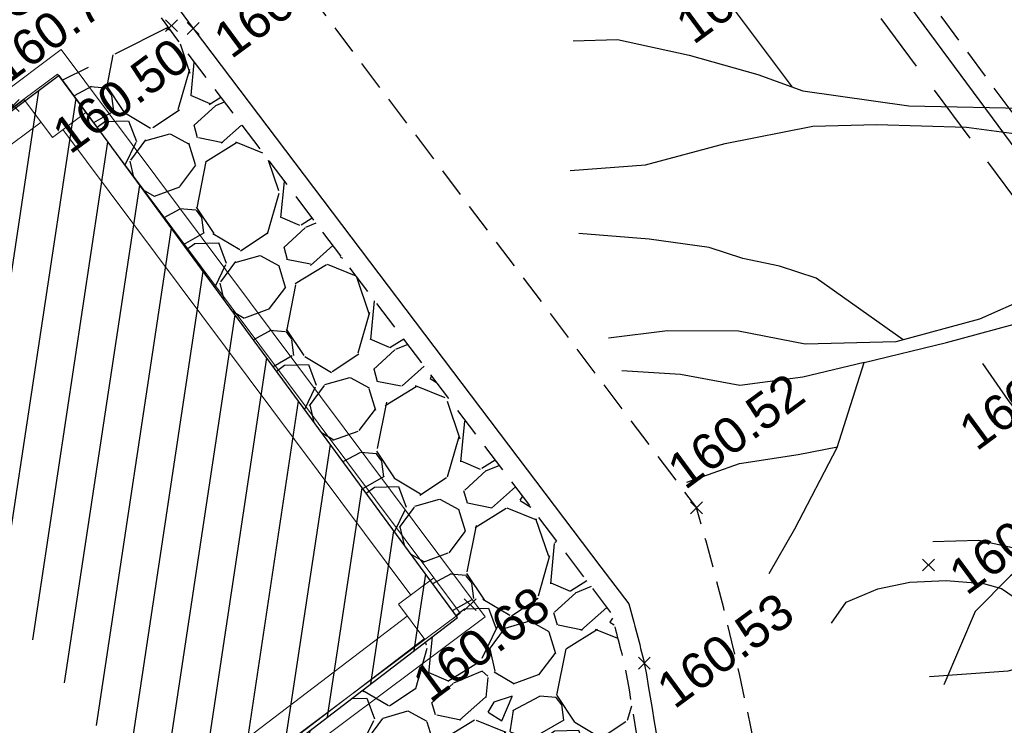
# Model space of a CAD drawing. Header units: metres. Extents: x 1575818 to 1575995, y 2263001 to 2263183.
# Tile 25 of 67: x 1575898 to 1575906, y 2263039 to 2263045. Entities that reach past the tile are written whole.
import ezdxf
from ezdxf.enums import TextEntityAlignment as Align

# ---------------------------------------------------------------- set-up
doc = ezdxf.new("R2010")
doc.units = ezdxf.units.M
doc.header["$PDMODE"] = 3
doc.header["$PDSIZE"] = 0.05
doc.linetypes.add('CACHE_25', pattern=[0.375, 0.25, -0.125])
doc.linetypes.add('CACHE_50', pattern=[0.75, 0.5, -0.25])
doc.layers.get('0').update_dxf_attribs({"linetype": 'CONTINUOUS'})
doc.layers.add('_REVIT', color=7, linetype='CONTINUOUS', true_color=0x0064c8)
for name, color, linetype, lineweight in [('CC43_A-WALL', 113, 'CONTINUOUS', 13), ('CC43_Q-SPCQ', 91, 'CONTINUOUS', 9), ('RVT_S-COLS', 52, 'CONTINUOUS', 9)]:
    doc.layers.add(name, color=color, linetype=linetype, lineweight=lineweight)
for name, color, linetype in [('D_BATI', 1, 'CONTINUOUS'), ('D_CANIVEAU', 32, 'CACHE_50'), ('D_LIM_BITUME', 253, 'CACHE_50'), ('D_PEINTURE', 252, 'CACHE_25'), ('D_TROTTOIR', 7, 'CONTINUOUS'), ('H_BATI', 30, 'CONTINUOUS'), ('H_GALETS', 253, 'CONTINUOUS'), ('T_DESIGNATION', 7, 'CONTINUOUS'), ('TOPO_ALT', 142, 'CONTINUOUS'), ('TOPO_JIS', 7, 'CONTINUOUS'), ('V_ARBRE', 82, 'CONTINUOUS'), ('V_VEGETATION', 80, 'CONTINUOUS')]:
    doc.layers.add(name, color=color, linetype=linetype)
doc.styles.get("Standard").update_dxf_attribs({"font": 'arial.ttf'})

# ---------------------------------------------------------------- blocks, each defined once
blk = doc.blocks.new('REVIT')
at = {"layer": 'CC43_A-WALL', "color": 253}
for p, q in [((1575897.848144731, 2263044.372000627), (1575896.487871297, 2263043.355746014)), ((1575901.283837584, 2263040.35782215), (1575898.367549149, 2263044.26132216)), ((1575896.631456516, 2263043.163554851), (1575897.99172995, 2263044.179809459)), ((1575898.17535798, 2263044.117736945), (1575901.091646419, 2263040.214236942)), ((1575901.061391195, 2263040.037614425), (1575899.718362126, 2263039.014979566)), ((1575899.862498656, 2263038.823195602), (1575901.204982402, 2263039.845415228))]:
    blk.add_line(p, q, dxfattribs=at)
at = {"layer": 'CC43_Q-SPCQ', "color": 253}
for p, q in [((1575898.161324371, 2263044.787880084), (1575896.400652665, 2263043.472489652)), ((1575901.715058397, 2263040.031148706), (1575898.161324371, 2263044.787880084)), ((1575896.490393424, 2263043.352370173), (1575897.850666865, 2263044.368624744)), ((1575898.367549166, 2263044.261322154), (1575901.283837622, 2263040.357822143)), ((1575899.954386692, 2263038.715758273), (1575901.715058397, 2263040.031148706)), ((1575901.208903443, 2263039.840166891), (1575899.864645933, 2263038.835877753))]:
    blk.add_line(p, q, dxfattribs=at)
at = {"layer": 'RVT_S-COLS', "color": 253}
for p, q in [((1575898.128240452, 2263044.581640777), (1575897.847961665, 2263044.372245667)), ((1575898.128240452, 2263044.581640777), (1575897.847961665, 2263044.372245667)), ((1575898.128240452, 2263044.581640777), (1575897.847961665, 2263044.372245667)), ((1575898.128240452, 2263044.581640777), (1575897.847961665, 2263044.372245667)), ((1575898.36754915, 2263044.261322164), (1575898.128240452, 2263044.581640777)), ((1575898.36754915, 2263044.261322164), (1575898.128240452, 2263044.581640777)), ((1575898.36754915, 2263044.261322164), (1575898.128240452, 2263044.581640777)), ((1575898.36754915, 2263044.261322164), (1575898.128240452, 2263044.581640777)), ((1575897.847961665, 2263044.372245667), (1575898.087270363, 2263044.051927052)), ((1575897.847961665, 2263044.372245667), (1575898.087270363, 2263044.051927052)), ((1575897.847961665, 2263044.372245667), (1575898.087270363, 2263044.051927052)), ((1575897.847961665, 2263044.372245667), (1575898.087270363, 2263044.051927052)), ((1575898.087270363, 2263044.051927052), (1575898.36754915, 2263044.261322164)), ((1575898.087270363, 2263044.051927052), (1575898.36754915, 2263044.261322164)), ((1575898.087270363, 2263044.051927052), (1575898.36754915, 2263044.261322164)), ((1575898.087270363, 2263044.051927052), (1575898.36754915, 2263044.261322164)), ((1575901.283837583, 2263040.35782215), (1575900.987542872, 2263040.136461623)), ((1575901.283837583, 2263040.35782215), (1575900.987542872, 2263040.136461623)), ((1575901.283837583, 2263040.35782215), (1575900.987542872, 2263040.136461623)), ((1575901.283837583, 2263040.35782215), (1575900.987542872, 2263040.136461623)), ((1575901.505198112, 2263040.061527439), (1575901.283837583, 2263040.35782215)), ((1575901.505198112, 2263040.061527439), (1575901.283837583, 2263040.35782215)), ((1575901.505198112, 2263040.061527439), (1575901.283837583, 2263040.35782215)), ((1575901.505198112, 2263040.061527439), (1575901.283837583, 2263040.35782215)), ((1575900.987542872, 2263040.136461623), (1575901.2089034, 2263039.840166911)), ((1575900.987542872, 2263040.136461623), (1575901.2089034, 2263039.840166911)), ((1575900.987542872, 2263040.136461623), (1575901.2089034, 2263039.840166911)), ((1575900.987542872, 2263040.136461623), (1575901.2089034, 2263039.840166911)), ((1575901.2089034, 2263039.840166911), (1575901.505198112, 2263040.061527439)), ((1575901.2089034, 2263039.840166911), (1575901.505198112, 2263040.061527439)), ((1575901.2089034, 2263039.840166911), (1575901.505198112, 2263040.061527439)), ((1575901.2089034, 2263039.840166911), (1575901.505198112, 2263040.061527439))]:
    blk.add_line(p, q, dxfattribs=at)
blk = doc.blocks.new('TCPOINT')
at = {"color": 0, "lineweight": 9}
blk.add_point((0, 0), dxfattribs=at)
at = {"layer": 'TOPO_ALT', "lineweight": 9}
blk.add_attdef('ALT', text='', height=0.3, dxfattribs=at).set_placement((0.09999999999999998, -0.1), align=Align.TOP_LEFT)
blk = doc.blocks.new('194')
for points in [[(-0.4404696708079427, 0.2345605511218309), (-0.4059797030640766, 0.2232090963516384), (-0.3550066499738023, 0.190927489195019), (-0.3074519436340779, 0.1567328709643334), (-0.277307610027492, 0.1316828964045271), (-0.1996929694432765, 0.09017412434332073), (-0.1006682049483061, 0.05211815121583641), (-0.06526605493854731, 0.04451329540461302), (-0.04238316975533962, 0.04965355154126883), (-0.02268873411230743, 0.05142106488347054), (-0.01188920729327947, 0.06371477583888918), (-0.008299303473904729, 0.08481899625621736), (-0.0113984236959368, 0.1186162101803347), (-0.02875204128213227, 0.1612869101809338), (-0.1020297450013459, 0.3074666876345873), (-0.1528483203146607, 0.384206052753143), (-0.1634263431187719, 0.3966908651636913), (-0.1757284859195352, 0.472620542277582)], [(-0.284158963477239, 0.1373763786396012), (-0.3102513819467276, 0.2240539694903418), (-0.3293206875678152, 0.2650393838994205), (-0.3465787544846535, 0.3183988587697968), (-0.3556552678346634, 0.3528168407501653)], [(-0.4790834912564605, 0.1354306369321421), (-0.4193049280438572, 0.1186184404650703), (-0.3520620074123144, 0.112672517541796), (-0.2795203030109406, 0.1015773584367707), (-0.2298636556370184, 0.08509901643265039), (-0.1611113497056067, 0.05776034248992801), (-0.1098475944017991, 0.03082095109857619), (-0.07449104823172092, 0.01811463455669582), (-0.04982327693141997, 0.00550386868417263), (-0.03220037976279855, -0.007043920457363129), (-0.03242405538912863, -0.03206537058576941), (-0.03598355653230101, -0.0497686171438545), (-0.04853134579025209, -0.06739151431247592), (-0.06302254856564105, -0.08499703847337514), (-0.08253486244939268, -0.09356867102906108), (-0.1145859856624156, -0.09158153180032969), (-0.1604991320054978, -0.09117109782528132), (-0.2049851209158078, -0.09417466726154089), (-0.2758719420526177, -0.08819617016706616), (-0.3466024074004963, -0.0647269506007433), (-0.3942048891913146, -0.03587671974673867), (-0.4489304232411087, -0.01570887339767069), (-0.4966944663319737, -0.004656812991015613)], [(-0.2695262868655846, -0.08873135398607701), (-0.3194504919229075, -0.01686634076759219), (-0.344298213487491, 0.002791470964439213), (-0.3706338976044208, 0.01906133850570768), (-0.3935534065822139, 0.03700129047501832), (-0.4375619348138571, 0.06023163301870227), (-0.4901822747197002, 0.08428440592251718)], [(-0.4387546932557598, -0.2315035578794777), (-0.4063985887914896, -0.2041293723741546), (-0.3507960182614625, -0.1533647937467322), (-0.3060600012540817, -0.0952146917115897), (-0.3575126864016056, -0.08940992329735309), (-0.4086746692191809, -0.07826293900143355), (-0.451208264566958, -0.05310221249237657), (-0.4954066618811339, -0.03366502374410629)], [(-0.3060600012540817, -0.0952146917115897), (-0.2368888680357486, -0.1028784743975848), (-0.166002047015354, -0.1088569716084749), (-0.1271815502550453, -0.1145488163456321), (-0.1005377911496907, -0.1235330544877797), (-0.0864958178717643, -0.1290033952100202), (-0.07421730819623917, -0.1415034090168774), (-0.06007573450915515, -0.1630090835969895), (-0.05492027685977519, -0.1841914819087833), (-0.06417784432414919, -0.2142340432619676), (-0.06786547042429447, -0.246269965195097), (-0.07195237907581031, -0.2957944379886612), (-0.07937728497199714, -0.3382436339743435), (-0.09935620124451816, -0.3718345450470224), (-0.106592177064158, -0.3931491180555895), (-0.1329422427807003, -0.4807580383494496)], [(-0.4766329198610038, -0.1377846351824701), (-0.4305907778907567, -0.1383176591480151), (-0.3828145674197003, -0.1477337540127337), (-0.3503736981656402, -0.1528158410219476)], [(-0.404449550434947, -0.2874813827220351), (-0.3873556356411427, -0.2752398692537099), (-0.3591609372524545, -0.2737912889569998), (-0.332471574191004, -0.2776740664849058), (-0.3041273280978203, -0.286673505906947), (-0.2760585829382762, -0.2993146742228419), (-0.2635067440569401, -0.3084158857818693), (-0.2495907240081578, -0.3279759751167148), (-0.2427825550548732, -0.3545179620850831), (-0.2412579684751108, -0.374210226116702), (-0.2395360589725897, -0.3990061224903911), (-0.2445421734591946, -0.4332885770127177)], [(-0.07122478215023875, -0.2869775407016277), (-0.146404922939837, -0.281038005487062), (-0.1996362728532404, -0.283963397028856), (-0.252995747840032, -0.3012214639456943), (-0.2903220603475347, -0.3186228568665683), (-0.3351678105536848, -0.3665465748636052)]]:
    blk.add_lwpolyline(points)

msp = doc.modelspace()

# ---------------------------------------------------------------- hatches: boundary and pattern name
at = {"layer": 'H_BATI'}
h = msp.add_hatch(dxfattribs=at)
h.set_pattern_fill('ANSI31', color=256, scale=0.1)
h.set_pattern_definition([(81.43234740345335, (1575893.793630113, 2263027.350958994), (-0.3139569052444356, 0.04730022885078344), [])])
edge = h.paths.add_edge_path()
edge.add_line((1575896.280469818, 2263043.425208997), (1575895.62148303, 2263042.923917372))
edge.add_line((1575895.62148303, 2263042.923917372), (1575895.744157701, 2263042.762651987))
edge.add_line((1575899.109192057, 2263038.243617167), (1575895.744157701, 2263042.762651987))
edge.add_line((1575899.240902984, 2263038.06426175), (1575900.02763524, 2263038.642004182))
edge.add_line((1575900.02763524, 2263038.642004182), (1575899.90003516, 2263038.813048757))
edge.add_line((1575899.90003516, 2263038.813048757), (1575901.48246187, 2263040.02647783))
edge.add_line((1575901.48246187, 2263040.02647783), (1575898.143833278, 2263044.570892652))
edge.add_line((1575898.143833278, 2263044.570892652), (1575896.526646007, 2263043.356769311))
edge.add_line((1575896.526646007, 2263043.356769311), (1575896.401232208, 2263043.518588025))
edge.add_line((1575896.401232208, 2263043.518588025), (1575896.280469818, 2263043.425208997))
at = {"layer": 'H_GALETS'}
h = msp.add_hatch(dxfattribs=at)
h.set_pattern_fill('GRAVEL', color=256, scale=0.05)
h.set_pattern_definition([(264.4451474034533, (1575893.77509956, 2263028.915786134), (-1.386343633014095, -15.22987353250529), [0.1708605, -16.91525]), (221.4020474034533, (1575893.758560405, 2263028.745727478), (11.50727990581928, 10.07242462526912), [0.2932025, -29.027]), (168.9427474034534, (1575893.538633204, 2263028.551821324), (18.51430418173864, -3.697510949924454), [0.206741, -20.46735]), (303.7060474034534, (1575893.328690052, 2263028.002228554), (-14.06258963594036, 21.18999866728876), [0.2670025, -26.4332]), (329.2660474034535, (1575893.476858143, 2263027.780110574), (-14.15959475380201, 8.490375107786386), [0.261817, -25.9199]), (33.70604740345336, (1575893.701902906, 2263027.646308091), (-21.18999866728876, -14.06258963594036), [0.2670025, -26.4332]), (74.12654740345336, (1575893.924020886, 2263027.794476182), (-5.741088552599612, -20.02273855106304), [0.353097, -34.95655000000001]), (108.6876474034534, (1575894.020597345, 2263028.134108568), (-9.440281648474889, 27.75891841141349), [0.33336, -33.00265]), (157.8619474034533, (1575893.913785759, 2263028.449893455), (-17.97915308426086, 7.249494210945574), [0.2679065, -26.52275]), (211.6687474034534, (1575893.665629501, 2263028.550851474), (11.99388731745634, 7.27462233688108), [0.3058565, -14.98695]), (258.8297474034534, (1575893.405315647, 2263028.390274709), (-3.965076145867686, -20.2902976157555), [0.395539, -39.1584]), (175.2464474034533, (1575894.347803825, 2263028.738687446), (-11.67782868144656, 0.8511979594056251), [0.1350025, -13.3653]), (207.9015474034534, (1575894.213265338, 2263028.749875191), (14.79168467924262, 7.761247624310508), [0.2568409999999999, -25.4273]), (261.4323474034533, (1575893.986280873, 2263028.62968508), (0.7542184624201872, -1.021788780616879), [0.1796045, -1.616445]), (239.6309474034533, (1575893.824249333, 2263028.699504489), (3.600520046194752, 5.814695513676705), [0.0967205, -9.575299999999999]), (328.2337474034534, (1575893.775350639, 2263028.616055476), (-3.284448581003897, 2.311150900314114), [0.136783, -6.702400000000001]), (67.39614740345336, (1575893.891644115, 2263028.544045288), (1.556926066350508, 4.306235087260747), [0.22216, -7.183149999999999]), (197.9974474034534, (1575893.977032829, 2263028.749139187), (2.797797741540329, 0.4866506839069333), [0.1606435, -3.85545]), (52.82184740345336, (1575893.182712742, 2263028.17860847), (7.955248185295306, 10.60755598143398), [0.225044, -22.2794]), (106.7785474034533, (1575893.318706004, 2263028.35791517), (4.209250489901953, -14.25653585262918), [0.1887995, -18.6911]), (329.6309474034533, (1575893.826189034, 2263028.953497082), (-5.814695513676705, 3.600520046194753), [0.19344, -9.4786]), (20.04284740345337, (1575893.993087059, 2263028.855699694), (-12.48055263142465, -4.476831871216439), [0.225044, -22.2794]), (15.87634740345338, (1575893.650328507, 2263027.545098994), (-6.617389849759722, -1.727523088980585), [0.2170175, -10.63385]), (331.2074474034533, (1575893.859067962, 2263027.604466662), (-13.40534036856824, 7.468592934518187), [0.181836, -18.0018]), (103.2337474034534, (1575894.590625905, 2263027.939249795), (-1.727519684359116, 6.617409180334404), [0.19344, -9.4786]), (53.78634740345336, (1575894.546342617, 2263028.127553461), (-10.26639256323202, -13.89199896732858), [0.2128915, -21.0762]), (105.8763474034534, (1575894.089949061, 2263027.569682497), (1.727523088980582, -6.617389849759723), [0.108509, -10.7424]), (137.7422474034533, (1575894.529318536, 2263027.893996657), (-4.038650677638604, 3.332929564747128), [0.06475750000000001, -6.411]), (202.3961474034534, (1575894.481389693, 2263027.937543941), (3.819588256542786, 1.240870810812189), [0.261817, -4.974525]), (222.4413474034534, (1575894.239320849, 2263027.837789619), (9.463662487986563, 8.563965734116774), [0.2426335, -24.0207]), (340.1224474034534, (1575893.959523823, 2263028.452084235), (-2.530226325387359, 1.289357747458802), [0.183162, -4.395890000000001]), (29.58954740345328, (1575894.131773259, 2263028.389807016), (18.87887300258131, 10.77813979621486), [0.3197785, -31.658]), (97.37774740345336, (1575894.409847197, 2263028.547708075), (1.192371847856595, -10.16937817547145), [0.130754, -12.9447]), (126.4323474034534, (1575894.393056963, 2263028.677380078), (-1.776008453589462, 0.2675705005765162), [0.0762, -1.1938]), (156.6887474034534, (1575894.19625849, 2263027.853358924), (9.366679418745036, -4.135653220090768), [0.1764335, -17.46695]), (84.44514740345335, (1575894.034226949, 2263027.923178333), (1.386343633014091, 15.2298735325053), [0.3417215, -16.7444]), (36.43234740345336, (1575894.06730526, 2263028.263295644), (0.2675705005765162, 1.776008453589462), [0.3302, -0.9398]), (1.737147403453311, (1575894.332970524, 2263028.459392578), (-15.49741040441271, -0.3896496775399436), [0.200805, -19.87965]), (290.4869474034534, (1575894.533682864, 2263028.465479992), (1.995091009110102, -4.841388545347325), [0.1849145, -9.060849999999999]), (244.0783474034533, (1575894.598401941, 2263028.292260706), (-11.8717987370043, -24.54805671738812), [0.3010725, -29.80625]), (211.8584474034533, (1575894.466790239, 2263028.021477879), (-14.03748158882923, -8.783064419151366), [0.3185145, -31.5329]), (211.8584474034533, (1575894.466790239, 2263028.021477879), (-14.03748158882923, -8.783064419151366), [0.3185145, -31.5329])])
h.paths.add_polyline_path([(1575899.135209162, 2263044.866873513), (1575899.055934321, 2263044.974424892), (1575898.172492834, 2263044.531882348), (1575901.48246187, 2263040.02647783), (1575899.90003516, 2263038.813048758), (1575900.02763524, 2263038.642004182), (1575899.240902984, 2263038.064261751), (1575901.120108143, 2263035.572815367), (1575903.026194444, 2263034.015831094, 0.08293813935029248), (1575903.220571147, 2263036.569485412, 0.03568012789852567), (1575902.887662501, 2263039.607724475, 0.009687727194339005), (1575902.768848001, 2263040.065695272), (1575902.553456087, 2263040.349241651)])
at = {"layer": 'V_VEGETATION', "ltscale": 0.5}
h = msp.add_hatch(dxfattribs=at)
h.set_pattern_fill('ALEA', color=256, scale=0.25)
h.set_pattern_definition([(348.4323474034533, (1575893.994769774, 2263027.499427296), (1.990511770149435, 2.244518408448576), [0, -1.875]), (103.4323474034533, (1575893.564482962, 2263027.450916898), (-2.178559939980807, -2.062492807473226), [0, -3.125]), (189.4323474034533, (1575893.564482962, 2263027.450916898), (1.905500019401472, -2.317125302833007), [0, -2.5]), (216.4323474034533, (1575893.821637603, 2263027.102532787), (2.749765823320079, -1.199494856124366), [0, -2.5]), (110.4323474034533, (1575892.98907147, 2263026.757085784), (-1.910966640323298, -2.312618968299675), [0, -2.5]), (322.4323474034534, (1575892.98907147, 2263026.757085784), (2.772992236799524, 1.1447768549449), [0, -2.5]), (88.43234740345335, (1575894.71021872, 2263026.951127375), (-2.638139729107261, -1.428362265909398), [0, -3.125]), (336.4323474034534, (1575893.681600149, 2263028.344663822), (2.413675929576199, 1.781619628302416), [0, -2.5]), (211.4323474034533, (1575893.681600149, 2263028.344663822), (2.634759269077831, -1.434588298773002), [0, -2.5]), (150.4323474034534, (1575893.508467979, 2263027.947769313), (-2.58668352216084, -1.519561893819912), [0, -1.25]), (284.4323474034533, (1575894.279931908, 2263026.902616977), (2.889942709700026, -0.8051280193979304), [0, -1.55])])
h.paths.add_polyline_path([(1575903.13608969, 2263051.354131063), (1575899.368503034, 2263056.379811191), (1575898.118775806, 2263058.055845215), (1575896.663627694, 2263056.97008644), (1575900.281251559, 2263052.110314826), (1575904.947740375, 2263045.86190933), (1575909.983522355, 2263039.055456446, 0.1195021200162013), (1575910.138482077, 2263038.932852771, 0.06797860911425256), (1575910.315892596, 2263038.903163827, 0.04856441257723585), (1575910.964459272, 2263039.040558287, 0.06491574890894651), (1575911.766448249, 2263039.413679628), (1575911.915373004, 2263039.500489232), (1575907.658603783, 2263045.270578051)])
h = msp.add_hatch(dxfattribs=at)
h.set_pattern_fill('ALEA', color=256, scale=0.25)
h.set_pattern_definition([(312, (0.25, 0), (2.934442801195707, 0.6237350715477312), [0, -1.875]), (67.00000000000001, (-0.125, 0.21650635), (-2.977638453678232, -0.3656080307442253), [0, -3.125]), (153, (-0.125, 0.21650635), (0.1570078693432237, -2.995888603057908), [0, -2.5]), (180, (-0.125, -0.21650635), (1.5, -2.59807621), [0, -2.5]), (74, (-1, 0), (-2.910887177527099, -0.7257656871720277), [0, -2.5]), (286, (-1, 0), (2.910887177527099, -0.7257656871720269), [0, -2.5]), (52.00000000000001, (0.5, -0.8660254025), (-2.970804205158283, 0.4175193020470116), [0, -3.125]), (300.0000000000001, (0.5, 0.8660254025), (2.999999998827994, -6.766578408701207e-10), [0, -2.5]), (175, (0.5, 0.8660254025), (1.267854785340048, -2.718923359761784), [0, -2.5]), (114, (0.125, 0.6495190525), (-2.983565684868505, 0.3135853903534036), [0, -1.25]), (248, (0.125, -0.6495190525), (1.846984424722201, -2.364032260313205), [0, -1.55])])
edge = h.paths.add_edge_path()
edge.add_line((1575931.141382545, 2263047.932279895), (1575934.082107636, 2263043.889668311))
edge.add_line((1575934.082107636, 2263043.889668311), (1575937.726433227, 2263039.01488573))
edge.add_line((1575937.726433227, 2263039.01488573), (1575937.812581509, 2263038.896328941))
edge.add_line((1575937.812581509, 2263038.896328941), (1575935.903676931, 2263037.513778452))
edge.add_line((1575935.903676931, 2263037.513778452), (1575929.990755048, 2263033.212665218))
edge.add_line((1575929.990755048, 2263033.212665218), (1575924.077085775, 2263028.90763863))
edge.add_line((1575924.077085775, 2263028.90763863), (1575918.145036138, 2263024.585299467))
edge.add_line((1575918.145036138, 2263024.585299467), (1575910.293201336, 2263018.829636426))
edge.add_line((1575910.293201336, 2263018.829636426), (1575906.36597665, 2263015.926787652))
edge.add_line((1575906.36597665, 2263015.926787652), (1575904.042603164, 2263019.08844675))
edge.add_line((1575904.042603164, 2263019.08844675), (1575900.778883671, 2263023.562841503))
edge.add_line((1575900.778883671, 2263023.562841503), (1575907.431187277, 2263028.51120433))
edge.add_line((1575907.431187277, 2263028.51120433), (1575912.806976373, 2263032.452924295))
edge.add_line((1575912.806976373, 2263032.452924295), (1575912.833695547, 2263032.44720864))
edge.add_line((1575912.833695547, 2263032.44720864), (1575913.420813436, 2263031.526120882))
edge.add_line((1575913.420813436, 2263031.526120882), (1575915.369160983, 2263028.8920363))
edge.add_line((1575915.369160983, 2263028.8920363), (1575915.059428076, 2263028.667912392))
edge.add_line((1575915.059428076, 2263028.667912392), (1575916.643655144, 2263026.540367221))
edge.add_line((1575916.643655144, 2263026.540367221), (1575916.946380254, 2263026.759701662))
edge.add_line((1575916.946380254, 2263026.759701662), (1575917.366560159, 2263026.191635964))
edge.add_line((1575917.366560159, 2263026.191635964), (1575923.760300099, 2263030.87526927))
edge.add_line((1575923.760300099, 2263030.87526927), (1575928.327574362, 2263034.305713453))
edge.add_line((1575928.327574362, 2263034.305713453), (1575933.67104843, 2263038.19252451))
edge.add_line((1575933.67104843, 2263038.19252451), (1575929.514030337, 2263043.789058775))
edge.add_line((1575929.514030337, 2263043.789058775), (1575930.204617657, 2263047.67227638))
edge.add_arc((1575930.73551004, 2263047.577061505), 0.5393631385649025, 41.192316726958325, 169.8321742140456, ccw=False)
edge = h.paths.add_edge_path(flags=16)
edge.add_line((1575916.488521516, 2263023.387023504), (1575916.063994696, 2263024.01256335))
edge = h.paths.add_edge_path(flags=16)
edge.add_line((1575915.86298167, 2263022.962496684), (1575915.43845485, 2263023.58803653))
edge = h.paths.add_edge_path(flags=16)
edge.add_line((1575915.86298167, 2263022.962496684), (1575916.488521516, 2263023.387023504))
edge = h.paths.add_edge_path(flags=16)
edge.add_line((1575915.43845485, 2263023.58803653), (1575916.063994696, 2263024.01256335))
edge = h.paths.add_edge_path(flags=16)
edge.add_line((1575914.783940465, 2263024.138340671), (1575915.384940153, 2263023.324127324))
edge = h.paths.add_edge_path(flags=16)
edge.add_arc((1575915.444327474, 2263023.24367146), 0.1000000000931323, 0, 180)
edge.add_arc((1575915.444327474, 2263023.24367146), 0.1000000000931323, 180, 360)
edge = h.paths.add_edge_path(flags=16)
edge.add_arc((1575914.603623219, 2263024.382717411), 0.3035999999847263, 0, 360)
h.paths.add_polyline_path([(1575911.968496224, 2263029.186962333), (1575910.964802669, 2263028.415452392), (1575910.660086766, 2263028.811871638), (1575911.66378032, 2263029.583381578)], flags=16)
h.paths.add_polyline_path([(1575930.806463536, 2263046.158059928), (1575930.507529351, 2263045.592595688), (1575930.06549672, 2263045.826277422), (1575930.364430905, 2263046.391741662)], flags=16)

# ---------------------------------------------------------------- linework, layer by layer
at = {"layer": 'D_BATI', "flags": 128}
msp.add_lwpolyline([(1575899.240902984, 2263038.06426175), (1575900.02763524, 2263038.642004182), (1575899.90003516, 2263038.813048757), (1575901.48246187, 2263040.02647783), (1575898.143833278, 2263044.570892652), (1575896.526646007, 2263043.356769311), (1575896.401232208, 2263043.518588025), (1575896.280469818, 2263043.425208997)], dxfattribs=at)
at = {"layer": 'D_CANIVEAU', "flags": 128}
msp.add_lwpolyline([(1575909.363918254, 2263039.234431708), (1575904.626404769, 2263045.596345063), (1575899.948796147, 2263051.849918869), (1575896.308824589, 2263056.744935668), (1575890.982868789, 2263063.869121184), (1575886.394791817, 2263070.028633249), (1575882.316423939, 2263075.477143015), (1575878.409402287, 2263080.745992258), (1575875.962090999, 2263084.030886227, -0.1518616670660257), (1575875.563651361, 2263085.249990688, -0.1054007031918), (1575875.738671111, 2263086.133518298), (1575876.888107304, 2263090.011850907)], format="xyb", dxfattribs=at)
at = {"layer": 'D_LIM_BITUME', "flags": 128}
msp.add_lwpolyline([(1575899.055934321, 2263044.974424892), (1575898.172492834, 2263044.531882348)], dxfattribs=at)
at = {"layer": 'D_PEINTURE'}
msp.add_lwpolyline([(1575851.42442819, 2263069.717371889), (1575853.019152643, 2263069.547213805, 0.0746959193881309), (1575858.851163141, 2263069.893466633, 0.06005457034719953), (1575863.306034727, 2263071.411319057, 0.05653850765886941), (1575868.559468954, 2263074.71450289, 0.09147637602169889), (1575873.20959429, 2263081.4935449), (1575877.312229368, 2263076.039395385), (1575882.048649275, 2263069.679502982), (1575886.892660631, 2263063.216173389), (1575891.640385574, 2263056.798898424), (1575896.372848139, 2263050.460824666), (1575900.002379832, 2263045.569669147), (1575903.487342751, 2263040.944641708, -0.04891328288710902), (1575904.338872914, 2263036.389022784, -0.00220651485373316), (1575904.344974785, 2263036.315340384, -0.00220651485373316)], format="xyb", dxfattribs=at)
at = {"layer": 'D_TROTTOIR', "linetype": 'CACHE_25', "flags": 128}
for points in [[(1575911.905493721, 2263039.513880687), (1575907.658603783, 2263045.270578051), (1575903.13608969, 2263051.354131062), (1575899.368503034, 2263056.379811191), (1575895.346534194, 2263061.773753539), (1575890.807394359, 2263067.90827039), (1575884.987667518, 2263075.717456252), (1575880.244293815, 2263082.123590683), (1575877.155778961, 2263086.208799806), (1575877.246522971, 2263086.797982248), (1575877.529934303, 2263090.784806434), (1575876.072759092, 2263085.748527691, 0.11307345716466), (1575875.982854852, 2263085.101003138, 0.1143213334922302), (1575876.187497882, 2263084.472725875), (1575878.800785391, 2263080.913656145), (1575882.619913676, 2263075.809567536), (1575886.764699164, 2263070.218400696), (1575891.28378342, 2263064.180222), (1575896.664293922, 2263056.969191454), (1575900.281251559, 2263052.110314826), (1575904.947740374, 2263045.86190933), (1575909.983522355, 2263039.055456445, 0.1195021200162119), (1575910.138482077, 2263038.93285277, 0.06797860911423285), (1575910.315892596, 2263038.903163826, 0.04856441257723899), (1575910.964459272, 2263039.040558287, 0.06491574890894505), (1575911.766448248, 2263039.413679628), (1575913.969180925, 2263040.697672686), (1575914.770960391, 2263041.284987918), (1575917.259370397, 2263043.101189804), (1575918.566632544, 2263044.021703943), (1575920.538256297, 2263045.571566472), (1575921.087987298, 2263050.489151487), (1575917.132001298, 2263047.602636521)], [(1575850.865861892, 2263068.699239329), (1575852.880287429, 2263068.452133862, 0.07490741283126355), (1575858.954437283, 2263068.773972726, 0.06240345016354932), (1575863.761255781, 2263070.404955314, 0.06492794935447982), (1575869.898002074, 2263074.438160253, 0.08520185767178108), (1575873.473838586, 2263079.307087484), (1575876.27031509, 2263075.52383986), (1575881.119848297, 2263069.048640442), (1575886.01710838, 2263062.456437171), (1575890.703854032, 2263056.20600759), (1575895.036337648, 2263050.427771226), (1575899.135209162, 2263044.866873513), (1575902.553456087, 2263040.34924165), (1575902.768848, 2263040.065695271, -0.009687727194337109), (1575902.8876625, 2263039.607724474, -0.03568012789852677), (1575903.220571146, 2263036.569485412, -0.1641173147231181), (1575902.059720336, 2263031.738196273, -0.06630611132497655), (1575899.543251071, 2263029.24821142), (1575896.273922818, 2263026.836186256), (1575893.853942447, 2263025.027894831), (1575888.544004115, 2263021.112518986)]]:
    msp.add_lwpolyline(points, format="xyb", dxfattribs=at)
at = {"layer": 'D_TROTTOIR', "flags": 128}
for points in [[(1575850.885951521, 2263068.863011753), (1575852.898288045, 2263068.61616254, 0.07488138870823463), (1575858.921257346, 2263068.935602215, 0.06240345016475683), (1575863.689224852, 2263070.553402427, 0.0648866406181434), (1575869.786791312, 2263074.560139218, 0.08898329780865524), (1575873.44517869, 2263079.623444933), (1575876.402693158, 2263075.622335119), (1575881.252107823, 2263069.14729398), (1575886.149339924, 2263062.555128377), (1575890.835864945, 2263056.304993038), (1575895.168755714, 2263050.526213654), (1575899.267413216, 2263044.965606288), (1575902.68494066, 2263040.448925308), (1575902.91918188, 2263040.140565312, -0.01041484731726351), (1575903.049183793, 2263039.641717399, -0.03568239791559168), (1575903.385292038, 2263036.579972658, -0.1642387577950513), (1575902.195137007, 2263031.643588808, -0.06647262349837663), (1575899.642007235, 2263029.116025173), (1575896.372285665, 2263026.703709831), (1575893.952287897, 2263024.895405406), (1575888.64192717, 2263020.9797181)], [(1575893.461246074, 2263061.03020985), (1575896.536003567, 2263056.873579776), (1575900.152982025, 2263052.014675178), (1575904.819330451, 2263045.766457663), (1575909.85606207, 2263038.958721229, 0.1251886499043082), (1575910.081312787, 2263038.783138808, 0.07467130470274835), (1575910.322919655, 2263038.742965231, 0.04932544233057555), (1575911.012629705, 2263038.887981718, 0.06470384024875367), (1575911.849576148, 2263039.276937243), (1575914.056982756, 2263040.563654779), (1575914.865398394, 2263041.155831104), (1575917.3525995, 2263042.971150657), (1575918.662198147, 2263043.893310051), (1575920.689820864, 2263045.487192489), (1575921.249233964, 2263050.491388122, 0.5976412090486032), (1575921.006562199, 2263050.627803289), (1575917.036575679, 2263047.731072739)]]:
    msp.add_lwpolyline(points, format="xyb", dxfattribs=at)

# ---------------------------------------------------------------- block references
at = {"layer": '_REVIT'}
msp.add_blockref('REVIT', (0, 0), dxfattribs=at)
at = {"layer": 'TOPO_JIS'}
ref = msp.add_blockref('TCPOINT', (1575904.819330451, 2263045.766457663), dxfattribs=dict(at, rotation=36.43234740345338))
ref.add_attrib('ALT', '160.39', dxfattribs={"layer": 'TOPO_ALT', "height": 0.3, "rotation": 36.43234739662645}).set_placement((1575903.282704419, 2263045.064360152), align=Align.TOP_LEFT)
ref = msp.add_blockref('TCPOINT', (1575899.267413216, 2263044.965606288), dxfattribs=dict(at, rotation=36.43234740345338))
ref.add_attrib('ALT', '160.48', dxfattribs={"layer": 'TOPO_ALT', "height": 0.3, "rotation": 36.43234739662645}).set_placement((1575899.407256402, 2263044.944537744), align=Align.TOP_LEFT)
ref = msp.add_blockref('TCPOINT', (1575897.758171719, 2263044.320412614), dxfattribs=dict(at, rotation=36.43234740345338))
ref.add_attrib('ALT', '160.71', dxfattribs={"layer": 'TOPO_ALT', "height": 0.3, "rotation": 36.43234739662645}).set_placement((1575897.517372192, 2263044.723271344), align=Align.TOP_LEFT)
ref = msp.add_blockref('TCPOINT', (1575899.084944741, 2263044.988957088), dxfattribs=dict(at, rotation=36.43234740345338))
ref.add_attrib('ALT', '160.50', dxfattribs={"layer": 'TOPO_ALT', "height": 0.3, "rotation": 36.43234739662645}).set_placement((1575898.055565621, 2263044.144289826), align=Align.TOP_LEFT)
ref = msp.add_blockref('TCPOINT', (1575906.557750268, 2263041.708557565), dxfattribs=dict(at, rotation=36.43234740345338))
ref.add_attrib('ALT', '160.45', dxfattribs={"layer": 'TOPO_ALT', "height": 0.3, "rotation": 36.43234739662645}).set_placement((1575905.65611188, 2263041.655709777), align=Align.TOP_LEFT)
ref = msp.add_blockref('TCPOINT', (1575903.487342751, 2263040.944641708), dxfattribs=dict(at, rotation=36.43234740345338))
ref.add_attrib('ALT', '160.52', dxfattribs={"layer": 'TOPO_ALT', "height": 0.3, "rotation": 36.43234739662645}).set_placement((1575903.212096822, 2263041.330249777), align=Align.TOP_LEFT)
ref = msp.add_blockref('TCPOINT', (1575905.432493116, 2263040.46605901), dxfattribs=dict(at, rotation=36.43234740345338))
ref.add_attrib('ALT', '160.51', dxfattribs={"layer": 'TOPO_ALT', "height": 0.3, "rotation": 36.43234739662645}).set_placement((1575905.572336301, 2263040.444990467), align=Align.TOP_LEFT)
ref = msp.add_blockref('TCPOINT', (1575901.589516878, 2263040.133363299), dxfattribs=dict(at, rotation=36.43234740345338))
ref.add_attrib('ALT', '160.68', dxfattribs={"layer": 'TOPO_ALT', "height": 0.3, "rotation": 36.43234739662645}).set_placement((1575901.076081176, 2263039.544926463), align=Align.TOP_LEFT)
ref = msp.add_blockref('TCPOINT', (1575903.049183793, 2263039.641717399), dxfattribs=dict(at, rotation=36.43234740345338))
ref.add_attrib('ALT', '160.53', dxfattribs={"layer": 'TOPO_ALT', "height": 0.3, "rotation": 36.43234739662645}).set_placement((1575903.122568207, 2263039.492265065), align=Align.TOP_LEFT)
at = {"layer": 'V_ARBRE', "rotation": 19.97561936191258}
for p, xscale, yscale in [((1575907.497594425, 2263044.146503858), 10.21, 10.21), ((1575910.732231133, 2263039.917228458), 10.656, 10.656)]:
    msp.add_blockref('194', p, dxfattribs=dict(at, xscale=xscale, yscale=yscale))

# ---------------------------------------------------------------- texts
at = {"layer": 'T_DESIGNATION'}
msp.add_text('Seuil', height=0.4, rotation=36.43234740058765, dxfattribs=at).set_placement((1575897.83283135, 2263045.323720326), align=Align.MIDDLE_CENTER)

doc.saveas('drawing.dxf')
